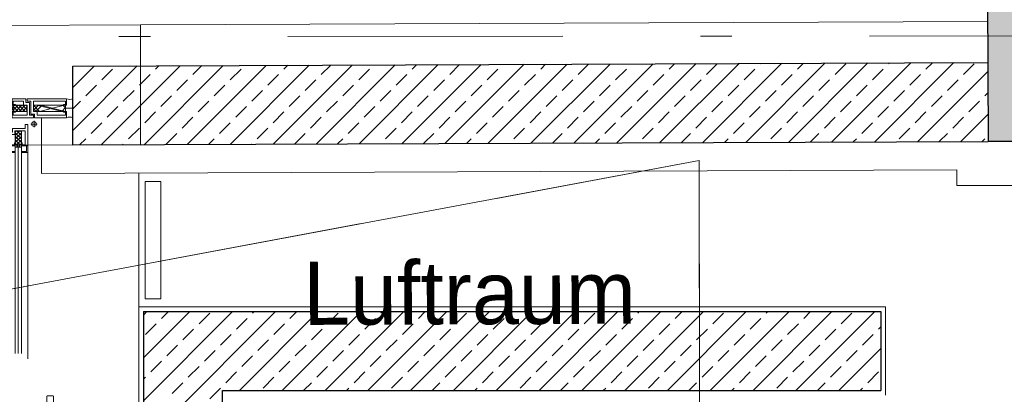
# Model space of a CAD drawing. Header units: metres. Extents: x -11.9 to 34.9, y 35 to 73.8.
# Tile 12 of 19: x 13.2 to 16.3, y 45.6 to 46.8. Entities that reach past the tile are written whole.
import ezdxf

# ---------------------------------------------------------------- set-up
doc = ezdxf.new("R2010")
doc.units = ezdxf.units.M
doc.header["$MEASUREMENT"] = 0
doc.linetypes.add('DGN Style 2', pattern=[1.090157, 0.654094, -0.436063])
doc.linetypes.add('DGN Style 4', pattern=[1.745341, 0.872126, -0.436063, 0.00109, -0.436063])
doc.layers.get('0').update_dxf_attribs({"lineweight": 0})
for name, color, linetype, lineweight in [('021_best_bauwerk', 30, 'Continuous', 30), ('025_best_aufmass', 1, 'Continuous', 0), ('031_abbruch', 30, 'DGN Style 2', 0), ('101_konst_beton', 3, 'Continuous', 30), ('103_konst_metal', 4, 'Continuous', 0), ('203_ausb_sonst', 7, 'Continuous', 0), ('309_ fass_putz', 7, 'Continuous', 0), ('603_bemaßung 1 100', 54, 'Continuous', 0), ('721_beschrif_01', 54, 'Continuous', 0), ('901_raster_01', 7, 'DGN Style 4', 0), ('951_schraff_01', 7, 'Continuous', 0), ('952_schraff_02', 7, 'Continuous', 0), ('A_221_AUS_TUR_MET', 7, 'Continuous', 0)]:
    doc.layers.add(name, color=color, linetype=linetype, lineweight=lineweight)
doc.styles.add('Style-Rotis SemiSans Light 45', font='Rotis SemiSans Light 45.shx')
doc.linetypes.add('Abbruch', pattern='A,-0.75,[1,dgnlstyle-lstyle.shx,S=0.002439,R=0,X=0,Y=0],-0.75', length=1.5)
doc.dimstyles.get("Standard").update_dxf_attribs({"dimtxt": 0.18, "dimasz": 0.18, "dimexe": 0.18, "dimexo": 0.0625, "dimgap": 0.09, "dimtad": 0, "dimtih": 1, "dimtoh": 1, "dimdec": 4, "dimzin": 0, "dimdsep": 46, "dimtxsty": 'Standard', "dimcen": 0.09, "dimadec": 0, "dimazin": 0, "dimtfac": 1, "dimtdec": 4, "dimtofl": 0, "dimtmove": 0, "dimatfit": 3, "dimfxl": 0, "dimtolj": 1, "dimtzin": 0, "dimarcsym": 0})

# ---------------------------------------------------------------- blocks, each defined once
blk = doc.blocks.new('_Oblique')
at = {"color": 0, "linetype": 'ByBlock', "lineweight": -2}
blk.add_line((0.5, 0.5), (-0.5, -0.5), dxfattribs=at)
blk = doc.blocks.new('*D34')
at = {"layer": '603_bemaßung 1 100', "color": 54, "linetype": 'Continuous', "lineweight": 0}
for p, q in [((11.0386, 47.0622), (11.0379, 47.8122)), ((13.3587, 46.9464), (13.3579, 47.8143))]:
    blk.add_line(p, q, dxfattribs=at)
at = {"layer": '603_bemaßung 1 100', "color": 0, "linetype": 'Continuous', "lineweight": -2}
blk.add_line((11.038, 47.6622), (13.3581, 47.6643), dxfattribs=at)
at = {"layer": 'Defpoints', "color": 0, "linetype": 'Continuous', "lineweight": 0}
for p in [(13.3581, 47.6643), (11.0391, 46.5252), (13.3592, 46.4094)]:
    blk.add_point(p, dxfattribs=at)
at = {"layer": '603_bemaßung 1 100', "color": 0, "linetype": 'Continuous', "lineweight": -2, "xscale": 0.3, "yscale": 0.3, "zscale": 0.3}
for p, rotation in [((11.038, 47.6622), 180.0533273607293), ((13.3581, 47.6643), 0.05332736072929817)]:
    blk.add_blockref('_Oblique', p, dxfattribs=dict(at, rotation=rotation))
at = {"layer": '603_bemaßung 1 100', "color": 0, "linetype": 'Continuous', "lineweight": 0, "insert": (12.1978, 47.9632), "char_height": 0.3, "attachment_point": 5, "rotation": 0.0533, "style": 'Style-Rotis SemiSans Light 45'}
blk.add_mtext('2.32', dxfattribs=at)
blk = doc.blocks.new('*U18')
at = {"layer": 'A_221_AUS_TUR_MET', "linetype": 'Continuous', "lineweight": 0}
for p, q in [((-0.0371, -0.0794), (-0.0371, 0.0228)), ((-0.0371, 0.0228), (-0.0047, 0.0228)), ((-0.0249, 0.0228), (-0.0249, -0.0794)), ((-0.0086, 0.0228), (-0.0249, 0.0065)), ((-0.0198, 0.0228), (-0.0249, 0.0177)), ((-0.0051, 0.0029), (-0.0249, 0.0226)), ((-0.0051, 0.0151), (-0.0249, -0.0046)), ((-0.0051, -0.0683), (-0.0249, 0.0115)), ((-0.0051, 0.0039), (-0.0249, -0.0758)), ((-0.0051, -0.0794), (-0.0249, 0.0003)), ((-0.0051, 0.0141), (-0.0138, 0.0228)), ((-0.0051, 0.0228), (-0.0051, -0.0794)), ((-0.0047, 0.0228), (-0.0047, 0.0109)), ((-0.0047, 0.0109), (0.0071, 0.0109)), ((0.0071, 0.0109), (0.0071, -0.0794)), ((0.0071, -0.0794), (-0.0371, -0.0794)), ((-0.0163, -0.0794), (-0.0249, -0.0709)), ((-0.0249, -0.0794), (-0.0249, -0.0825)), ((-0.0051, -0.0672), (-0.0174, -0.0794)), ((-0.0051, -0.0784), (-0.0062, -0.0794)), ((-0.0051, -0.0794), (-0.0051, -0.0825)), ((-0.0051, -0.0794), (-0.0051, -0.0825))]:
    blk.add_line(p, q, dxfattribs=at)
at = {"layer": 'A_221_AUS_TUR_MET', "linetype": 'DGN Style 4', "lineweight": 0}
for p, q in [((0.025, 0.0208), (0.045, 0.0208)), ((0.035, 0.0108), (0.035, 0.0308)), ((-0.015, -0.1025), (-0.015, -0.0794))]:
    blk.add_line(p, q, dxfattribs=at)
at = {"layer": 'A_221_AUS_TUR_MET', "linetype": 'Continuous', "lineweight": 0, "flags": 128}
for points in [[(-0.0249, -0.0825), (-0.045, -0.0825), (-0.045, 0.0425), (-0.0371, 0.0425), (-0.0371, 0.0307), (0.0032, 0.0307), (0.0032, 0.0188), (0.015, 0.0188), (0.015, -0.0825), (-0.0051, -0.0825)], [(-0.0249, -0.0794), (-0.0249, -0.0731), (-0.0271, -0.0731), (-0.0271, -0.0794)], [(-0.0051, -0.0794), (-0.0051, -0.0731), (-0.0029, -0.0731), (-0.0029, -0.0794)]]:
    blk.add_lwpolyline(points, dxfattribs=at)
at = {"layer": 'A_221_AUS_TUR_MET', "lineweight": 0}
blk.add_circle((0.035, 0.0208), 0.0075, dxfattribs=at)
at = {"layer": 'A_221_AUS_TUR_MET', "lineweight": 0, "extrusion": (0, 0, -1)}
blk.add_ellipse((-0.0581, -0.0925), major_axis=(0, 0.0201), ratio=0.75, start_param=1.049592, end_param=2.092001, dxfattribs=at)
at = {"layer": 'A_221_AUS_TUR_MET', "lineweight": 0}
blk.add_ellipse((0.0281, -0.0925), major_axis=(0, 0.0201), ratio=0.75, start_param=1.049592, end_param=2.092001, dxfattribs=at)
blk = doc.blocks.new('*U21')
at = {"layer": 'A_221_AUS_TUR_MET', "linetype": 'DGN Style 2', "lineweight": 0}
for p, q in [((-0.0826, 0.0413), (-0.0826, 0.0298)), ((-0.0501, 0.0413), (-0.0826, 0.0413)), ((-0.0664, 0.0413), (-0.0664, 0.0011)), ((-0.0501, 0.0413), (-0.0501, 0.0298)), ((-0.0526, 0.0273), (-0.0801, 0.0273)), ((-0.0784, 0.0273), (-0.0784, 0.0021)), ((-0.0484, 0.0011), (-0.0774, 0.0011)), ((-0.0604, 0.0124), (-0.0319, 0.0124)), ((-0.0544, 0.0273), (-0.0544, 0.0144)), ((-0.0309, -0.0169), (-0.0309, 0.0114)), ((-0.0539, -0.0394), (-0.0539, -0.0009)), ((-0.0284, -0.0194), (0.0816, -0.0194)), ((0.0826, -0.0204), (0.0826, -0.0394)), ((-0.0529, -0.0404), (0.0816, -0.0404))]:
    blk.add_line(p, q, dxfattribs=at)
for centre, radius, start, end in [((-0.0801, 0.0298), 0.0025, 180, 270), ((-0.0774, 0.0021), 0.001, 180, 270), ((-0.0603, 0.02), 0.00761, 217.2975, 269.5724), ((-0.0559, -0.0009), 0.002, 0, 90), ((-0.0524, 0.0144), 0.002, 180, 270), ((-0.0526, 0.0298), 0.0025, 270, 0), ((-0.0485, -0.0065), 0.00766, 37.4803, 89.3896), ((-0.0319, 0.0114), 0.001, 0, 90), ((-0.0284, -0.0169), 0.0025, 180, 270), ((0.0816, -0.0204), 0.001, 0, 90), ((-0.0529, -0.0394), 0.001, 180, 270), ((0.0816, -0.0394), 0.001, 270, 0)]:
    blk.add_arc(centre, radius, start, end, dxfattribs=at)
blk = doc.blocks.new('*U22')
at = {"layer": 'A_221_AUS_TUR_MET', "linetype": 'DGN Style 2', "lineweight": 0}
for p, q in [((-0.0826, 0.0413), (-0.0826, 0.0298)), ((-0.0501, 0.0413), (-0.0826, 0.0413)), ((-0.0664, 0.0413), (-0.0664, 0.0011)), ((-0.0501, 0.0413), (-0.0501, 0.0298)), ((-0.0526, 0.0273), (-0.0801, 0.0273)), ((-0.0784, 0.0273), (-0.0784, 0.0021)), ((-0.0484, 0.0011), (-0.0774, 0.0011)), ((-0.0604, 0.0124), (-0.0319, 0.0124)), ((-0.0544, 0.0273), (-0.0544, 0.0144)), ((-0.0309, -0.0169), (-0.0309, 0.0114)), ((-0.0539, -0.0394), (-0.0539, -0.0009)), ((-0.0284, -0.0194), (0.0816, -0.0194)), ((0.0826, -0.0204), (0.0826, -0.0394)), ((-0.0529, -0.0404), (0.0816, -0.0404))]:
    blk.add_line(p, q, dxfattribs=at)
for centre, radius, start, end in [((-0.0801, 0.0298), 0.0025, 180, 270), ((-0.0774, 0.0021), 0.001, 180, 270), ((-0.0603, 0.02), 0.00761, 217.2975, 269.5724), ((-0.0559, -0.0009), 0.002, 0, 90), ((-0.0524, 0.0144), 0.002, 180, 270), ((-0.0526, 0.0298), 0.0025, 270, 0), ((-0.0485, -0.0065), 0.00766, 37.4803, 89.3896), ((-0.0319, 0.0114), 0.001, 0, 90), ((-0.0284, -0.0169), 0.0025, 180, 270), ((0.0816, -0.0204), 0.001, 0, 90), ((-0.0529, -0.0394), 0.001, 180, 270), ((0.0816, -0.0394), 0.001, 270, 0)]:
    blk.add_arc(centre, radius, start, end, dxfattribs=at)
blk = doc.blocks.new('*U20')
at = {"layer": 'A_221_AUS_TUR_MET', "linetype": 'DGN Style 2', "lineweight": 0}
for p, q in [((-0.0103, 0.3831), (-0.0221, 0.3831)), ((-0.0221, 0.3831), (-0.0221, 0.3511)), ((0.0221, 0.3949), (-0.0103, 0.3949)), ((-0.0103, 0.3949), (-0.0103, 0.3831)), ((-0.006, 0.395), (-0.0099, 0.3911)), ((0.0052, 0.395), (-0.0099, 0.3799)), ((-0.0099, 0.3949), (-0.0099, 0.3511)), ((0.0099, 0.3693), (-0.0099, 0.389)), ((0.0099, 0.3885), (-0.0099, 0.3688)), ((0.0099, 0.3581), (-0.0099, 0.3778)), ((0.0099, 0.3773), (-0.0099, 0.3576)), ((0.0099, 0.3804), (-0.0047, 0.395)), ((0.0099, 0.3916), (0.0065, 0.395)), ((0.0099, 0.3949), (0.0099, 0.3511)), ((0.0221, 0.3511), (0.0221, 0.3949)), ((-0.03, 0.3475), (-0.0099, 0.3475)), ((-0.0221, 0.3511), (-0.0121, 0.3511)), ((0.0057, 0.3511), (-0.0099, 0.3667)), ((-0.0055, 0.3511), (-0.0099, 0.3555)), ((-0.0099, 0.3511), (-0.0099, 0.3432)), ((-0.0099, 0.3432), (0.0099, 0.3511)), ((-0.0099, 0.3511), (0.0099, 0.3432)), ((-0.0099, 0.3511), (0.0099, 0.3511)), ((0.0099, 0.3662), (-0.0052, 0.3511)), ((0.0099, 0.355), (0.006, 0.3511)), ((0.0099, 0.3511), (0.0099, 0.3432)), ((0.0099, 0.3475), (0.03, 0.3475)), ((0.0121, 0.3511), (0.0221, 0.3511)), ((-0.0099, 0.3432), (0.0099, 0.3432)), ((-0.0099, -0.5682), (-0.0099, 0.3432)), ((0, -0.5682), (0, 0.3432)), ((0.0099, -0.5682), (0.0099, 0.3432)), ((-0.03, -0.5725), (-0.0099, -0.5725)), ((-0.0221, -0.6081), (-0.0221, -0.5761)), ((-0.0221, -0.5761), (-0.0121, -0.5761)), ((-0.0099, -0.5682), (0.0099, -0.5682)), ((-0.0099, -0.5761), (-0.0099, -0.5682)), ((-0.0099, -0.5682), (0.0099, -0.5761)), ((-0.0099, -0.5761), (0.0099, -0.5682)), ((-0.0099, -0.6199), (-0.0099, -0.5761)), ((-0.0099, -0.5761), (0.0099, -0.5761)), ((0.0057, -0.5761), (-0.0099, -0.5916)), ((-0.0055, -0.5761), (-0.0099, -0.5805)), ((0.0099, -0.6023), (-0.0099, -0.5826)), ((0.0099, -0.5831), (-0.0099, -0.6028)), ((0.0099, -0.5911), (-0.0052, -0.5761)), ((0.0099, -0.58), (0.006, -0.5761)), ((0.0099, -0.5761), (0.0099, -0.5682)), ((0.0099, -0.5725), (0.03, -0.5725)), ((0.0099, -0.6199), (0.0099, -0.5761)), ((0.0121, -0.5761), (0.0221, -0.5761)), ((0.0221, -0.5761), (0.0221, -0.6199)), ((-0.0103, -0.6081), (-0.0221, -0.6081)), ((-0.0103, -0.6199), (-0.0103, -0.6081)), ((0.0221, -0.6199), (-0.0103, -0.6199)), ((0.0099, -0.6135), (-0.0099, -0.5937)), ((0.0099, -0.5942), (-0.0099, -0.614)), ((0.0052, -0.6199), (-0.0099, -0.6049)), ((-0.006, -0.6199), (-0.0099, -0.6161)), ((0.0099, -0.6054), (-0.0047, -0.6199)), ((0.0099, -0.6166), (0.0065, -0.6199))]:
    blk.add_line(p, q, dxfattribs=at)
at = {"layer": 'A_221_AUS_TUR_MET', "color": 8, "linetype": 'DGN Style 2', "lineweight": 0}
for p, q in [((-0.03, -0.551), (-0.03, 0.326)), ((0.03, -0.551), (0.03, 0.326))]:
    blk.add_line(p, q, dxfattribs=at)
at = {"layer": 'A_221_AUS_TUR_MET', "linetype": 'DGN Style 2', "lineweight": 0, "flags": 128}
for points in [[(0.03, 0.3475), (0.03, 0.4147), (0.0221, 0.4147), (0.0221, 0.4028), (-0.0182, 0.4028), (-0.0182, 0.391), (-0.03, 0.391), (-0.03, 0.3475)], [(-0.03, 0.3475), (-0.03, 0.326), (-0.0129, 0.326)], [(-0.026, 0.3475), (-0.026, 0.33), (-0.0129, 0.33)], [(-0.0099, 0.3511), (-0.0099, 0.3575), (-0.0121, 0.3575), (-0.0121, 0.3511)], [(0.0099, 0.3511), (0.0099, 0.3575), (0.0121, 0.3575), (0.0121, 0.3511)], [(0.03, 0.3475), (0.03, 0.326), (0.0129, 0.326)], [(0.026, 0.3475), (0.026, 0.33), (0.0129, 0.33)], [(-0.03, -0.5725), (-0.03, -0.551), (-0.0129, -0.551)], [(-0.026, -0.5725), (-0.026, -0.555), (-0.0129, -0.555)], [(0.03, -0.5725), (0.03, -0.551), (0.0129, -0.551)], [(0.026, -0.5725), (0.026, -0.555), (0.0129, -0.555)], [(0.03, -0.5725), (0.03, -0.6397), (0.0221, -0.6397), (0.0221, -0.6278), (-0.0182, -0.6278), (-0.0182, -0.616), (-0.03, -0.616), (-0.03, -0.5725)], [(-0.0099, -0.5761), (-0.0099, -0.5825), (-0.0121, -0.5825), (-0.0121, -0.5761)], [(0.0099, -0.5761), (0.0099, -0.5825), (0.0121, -0.5825), (0.0121, -0.5761)]]:
    blk.add_lwpolyline(points, dxfattribs=at)
for points in [[(-0.0129, 0.326), (-0.0099, 0.326), (-0.0099, 0.33), (-0.0129, 0.33)], [(0.0099, 0.326), (0.0129, 0.326), (0.0129, 0.33), (0.0099, 0.33)], [(-0.0129, -0.551), (-0.0099, -0.551), (-0.0099, -0.555), (-0.0129, -0.555)], [(0.0099, -0.551), (0.0129, -0.551), (0.0129, -0.555), (0.0099, -0.555)]]:
    blk.add_lwpolyline(points, close=True, dxfattribs=at)
at = {"layer": 'A_221_AUS_TUR_MET', "linetype": 'DGN Style 2', "lineweight": 0, "rotation": 270}
blk.add_blockref('*U21', (-0.0713, 0.3029), dxfattribs=at)
at = {"layer": 'A_221_AUS_TUR_MET', "linetype": 'DGN Style 2', "lineweight": 0, "extrusion": (0, 0, -1), "rotation": 270}
blk.add_blockref('*U22', (-0.0713, 0.3029), dxfattribs=at)
blk = doc.blocks.new('*U24')
at = {"layer": 'A_221_AUS_TUR_MET', "lineweight": 0}
for p, q in [((-0.0826, 0.0413), (-0.0826, 0.0298)), ((-0.0501, 0.0413), (-0.0826, 0.0413)), ((-0.0501, 0.0413), (-0.0501, 0.0298)), ((-0.0526, 0.0273), (-0.0801, 0.0273)), ((-0.0784, 0.0273), (-0.0784, 0.0021)), ((-0.0484, 0.0011), (-0.0774, 0.0011)), ((-0.0604, 0.0124), (-0.0319, 0.0124)), ((-0.0544, 0.0273), (-0.0544, 0.0144)), ((-0.0309, -0.0169), (-0.0309, 0.0114)), ((-0.0539, -0.0394), (-0.0539, -0.0009)), ((-0.0284, -0.0194), (0.0816, -0.0194)), ((0.0826, -0.0204), (0.0826, -0.0394)), ((-0.0529, -0.0404), (0.0816, -0.0404))]:
    blk.add_line(p, q, dxfattribs=at)
at = {"layer": 'A_221_AUS_TUR_MET', "linetype": 'DGN Style 4', "lineweight": 0}
blk.add_line((-0.0664, 0.0413), (-0.0664, 0.0011), dxfattribs=at)
at = {"layer": 'A_221_AUS_TUR_MET', "lineweight": 0}
for centre, radius, start, end in [((-0.0801, 0.0298), 0.0025, 180, 270), ((-0.0774, 0.0021), 0.001, 180, 270), ((-0.0603, 0.02), 0.00761, 217.2975, 269.5724), ((-0.0559, -0.0009), 0.002, 0, 90), ((-0.0524, 0.0144), 0.002, 180, 270), ((-0.0526, 0.0298), 0.0025, 270, 0), ((-0.0485, -0.0065), 0.00766, 37.4803, 89.3896), ((-0.0319, 0.0114), 0.001, 0, 90), ((-0.0284, -0.0169), 0.0025, 180, 270), ((0.0816, -0.0204), 0.001, 0, 90), ((-0.0529, -0.0394), 0.001, 180, 270), ((0.0816, -0.0394), 0.001, 270, 0)]:
    blk.add_arc(centre, radius, start, end, dxfattribs=at)
blk = doc.blocks.new('*U25')
at = {"layer": 'A_221_AUS_TUR_MET', "lineweight": 0}
for p, q in [((-0.0661, 0.0398), (-0.0661, -0.0269)), ((-0.0651, 0.0408), (0.0694, 0.0408)), ((0.0704, 0.0208), (0.0704, 0.0398)), ((-0.0431, 0.0173), (-0.0431, -0.0269)), ((-0.0406, 0.0198), (0.0694, 0.0198)), ((-0.0704, -0.0409), (-0.0704, -0.0294)), ((-0.0404, -0.0269), (-0.0679, -0.0269)), ((-0.0379, -0.0409), (-0.0379, -0.0294))]:
    blk.add_line(p, q, dxfattribs=at)
at = {"layer": 'A_221_AUS_TUR_MET', "linetype": 'DGN Style 4', "lineweight": 0}
blk.add_line((-0.0541, -0.0409), (-0.0541, -0.0007), dxfattribs=at)
at = {"layer": 'A_221_AUS_TUR_MET', "lineweight": 0, "extrusion": (0, 0, -1)}
for centre, radius, start, end in [((0.0651, 0.0398), 0.001, 0, 90), ((-0.0694, 0.0398), 0.001, 90, 180), ((0.0406, 0.0173), 0.0025, 0, 90), ((-0.0694, 0.0208), 0.001, 180, 270), ((0.0679, -0.0294), 0.0025, 0, 90), ((0.0404, -0.0294), 0.0025, 90, 180)]:
    blk.add_arc(centre, radius, start, end, dxfattribs=at)
blk = doc.blocks.new('*U23')
at = {"layer": 'A_221_AUS_TUR_MET', "linetype": 'Continuous', "lineweight": 0}
for p, q in [((-0.5074, 0.0103), (-0.4956, 0.0103)), ((-0.5074, -0.0221), (-0.5074, 0.0103)), ((-0.5074, 0.0099), (-0.4636, 0.0099)), ((-0.5074, -0.0052), (-0.4924, 0.0099)), ((-0.5074, 0.006), (-0.5036, 0.0099)), ((-0.4929, -0.0099), (-0.5074, 0.0047)), ((-0.4817, -0.0099), (-0.5015, 0.0099)), ((-0.501, -0.0099), (-0.4812, 0.0099)), ((-0.4956, 0.0103), (-0.4956, 0.0221)), ((-0.4956, 0.0221), (-0.4636, 0.0221)), ((-0.4706, -0.0099), (-0.4903, 0.0099)), ((-0.4898, -0.0099), (-0.4701, 0.0099)), ((-0.4636, -0.0057), (-0.4792, 0.0099)), ((-0.4786, -0.0099), (-0.4636, 0.0052)), ((-0.4636, 0.0055), (-0.468, 0.0099)), ((-0.4636, 0.0221), (-0.4636, 0.0121)), ((-0.4636, 0.0099), (-0.4557, 0.0099)), ((-0.4557, 0.0099), (-0.4636, -0.0099)), ((-0.4636, 0.0099), (-0.4557, -0.0099)), ((-0.4636, 0.0099), (-0.4636, -0.0099)), ((-0.46, 0.03), (-0.46, 0.0099)), ((-0.4557, 0.0099), (0.4557, 0.0099)), ((-0.4557, 0.0099), (-0.4557, -0.0099)), ((0.4557, 0.0099), (0.4557, -0.0099)), ((0.4636, 0.0099), (0.4557, 0.0099)), ((0.4557, 0.0099), (0.4636, -0.0099)), ((0.4636, 0.0099), (0.4557, -0.0099)), ((0.46, 0.03), (0.46, 0.0099)), ((0.4956, 0.0221), (0.4636, 0.0221)), ((0.4636, 0.0221), (0.4636, 0.0121)), ((0.5074, 0.0099), (0.4636, 0.0099)), ((0.4636, 0.0099), (0.4636, -0.0099)), ((0.4636, -0.0057), (0.4792, 0.0099)), ((0.4636, 0.0055), (0.468, 0.0099)), ((0.4787, -0.0099), (0.4636, 0.0052)), ((0.4898, -0.0099), (0.4701, 0.0099)), ((0.4706, -0.0099), (0.4903, 0.0099)), ((0.501, -0.0099), (0.4812, 0.0099)), ((0.4818, -0.0099), (0.5015, 0.0099)), ((0.5074, -0.0052), (0.4924, 0.0099)), ((0.4929, -0.0099), (0.5074, 0.0047)), ((0.4956, 0.0103), (0.4956, 0.0221)), ((0.5074, 0.0103), (0.4956, 0.0103)), ((0.5074, 0.006), (0.5036, 0.0099)), ((0.5074, -0.0221), (0.5074, 0.0103)), ((-0.5041, -0.0099), (-0.5074, -0.0065)), ((-0.5074, -0.0099), (-0.4636, -0.0099)), ((-0.4636, -0.0221), (-0.5074, -0.0221)), ((-0.4675, -0.0099), (-0.4636, -0.006)), ((-0.4636, -0.0099), (-0.4557, -0.0099)), ((-0.4636, -0.0121), (-0.4636, -0.0221)), ((-0.46, -0.0099), (-0.46, -0.03)), ((-0.4557, 0), (0.4557, 0)), ((-0.4557, -0.0099), (0.4557, -0.0099)), ((0.4636, -0.0099), (0.4557, -0.0099)), ((0.46, -0.0099), (0.46, -0.03)), ((0.4675, -0.0099), (0.4636, -0.006)), ((0.5074, -0.0099), (0.4636, -0.0099)), ((0.4636, -0.0121), (0.4636, -0.0221)), ((0.4636, -0.0221), (0.5074, -0.0221)), ((0.5041, -0.0099), (0.5074, -0.0065))]:
    blk.add_line(p, q, dxfattribs=at)
at = {"layer": 'A_221_AUS_TUR_MET', "color": 8, "linetype": 'Continuous', "lineweight": 0}
for p, q in [((-0.4385, 0.03), (0.4385, 0.03)), ((-0.4385, -0.03), (0.4385, -0.03))]:
    blk.add_line(p, q, dxfattribs=at)
at = {"layer": 'A_221_AUS_TUR_MET', "linetype": 'Continuous', "lineweight": 0, "flags": 128}
for points in [[(-0.46, -0.03), (-0.5272, -0.03), (-0.5272, -0.0221), (-0.5153, -0.0221), (-0.5153, 0.0182), (-0.5035, 0.0182), (-0.5035, 0.03), (-0.46, 0.03)], [(-0.4636, 0.0099), (-0.47, 0.0099), (-0.47, 0.0121), (-0.4636, 0.0121)], [(-0.46, 0.03), (-0.4385, 0.03), (-0.4385, 0.0129)], [(-0.46, 0.026), (-0.4425, 0.026), (-0.4425, 0.0129)], [(0.46, 0.03), (0.4385, 0.03), (0.4385, 0.0129)], [(0.46, 0.026), (0.4425, 0.026), (0.4425, 0.0129)], [(0.46, -0.03), (0.5272, -0.03), (0.5272, -0.0221), (0.5153, -0.0221), (0.5153, 0.0182), (0.5035, 0.0182), (0.5035, 0.03), (0.46, 0.03)], [(0.4636, 0.0099), (0.47, 0.0099), (0.47, 0.0121), (0.4636, 0.0121)], [(-0.4636, -0.0099), (-0.47, -0.0099), (-0.47, -0.0121), (-0.4636, -0.0121)], [(-0.46, -0.03), (-0.4385, -0.03), (-0.4385, -0.0129)], [(-0.46, -0.026), (-0.4425, -0.026), (-0.4425, -0.0129)], [(0.46, -0.03), (0.4385, -0.03), (0.4385, -0.0129)], [(0.46, -0.026), (0.4425, -0.026), (0.4425, -0.0129)], [(0.4636, -0.0099), (0.47, -0.0099), (0.47, -0.0121), (0.4636, -0.0121)]]:
    blk.add_lwpolyline(points, dxfattribs=at)
for points in [[(-0.4385, 0.0129), (-0.4385, 0.0099), (-0.4425, 0.0099), (-0.4425, 0.0129)], [(0.4385, 0.0129), (0.4385, 0.0099), (0.4425, 0.0099), (0.4425, 0.0129)], [(-0.4385, -0.0099), (-0.4385, -0.0129), (-0.4425, -0.0129), (-0.4425, -0.0099)], [(0.4385, -0.0099), (0.4385, -0.0129), (0.4425, -0.0129), (0.4425, -0.0099)]]:
    blk.add_lwpolyline(points, close=True, dxfattribs=at)
at = {"layer": 'A_221_AUS_TUR_MET', "lineweight": 0, "rotation": 180}
for name, p in [('*U24', (0.4154, 0.0712)), ('*U25', (0.4276, -0.0709))]:
    blk.add_blockref(name, p, dxfattribs=at)
blk = doc.blocks.new('*U17')
at = {"layer": 'A_221_AUS_TUR_MET', "linetype": 'DGN Style 2', "lineweight": 0, "extrusion": (0, 0, -1)}
blk.add_arc((1.0367, 0.4473), 1.0565, 178.9154, 268.4874, dxfattribs=at)
at = {"layer": 'A_221_AUS_TUR_MET', "linetype": 'Continuous', "lineweight": 0}
blk.add_blockref('*U23', (-0.5075, 0.4973), dxfattribs=at)
at = {"layer": 'A_221_AUS_TUR_MET', "linetype": 'Continuous', "lineweight": 0, "rotation": 270}
blk.add_blockref('*U18', (-1.0575, 0.4823), dxfattribs=at)
at = {"layer": 'A_221_AUS_TUR_MET', "linetype": 'DGN Style 2', "lineweight": 0, "rotation": 180}
blk.add_blockref('*U20', (-0.9867, -0.1943), dxfattribs=at)

msp = doc.modelspace()

# ---------------------------------------------------------------- linework, layer by layer
at = {"layer": '021_best_bauwerk'}
msp.add_line((16.2595, 47.129), (16.2621, 46.419), dxfattribs=at)
at = {"layer": '021_best_bauwerk', "lineweight": 0}
for p, q in [((13.5737, 46.7902), (16.2606, 46.8009)), ((13.5737, 46.4102), (13.5737, 46.7902)), ((13.5737, 46.4102), (16.2621, 46.4209))]:
    msp.add_line(p, q, dxfattribs=at)
at = {"layer": '025_best_aufmass', "lineweight": 30}
msp.add_line((16.9121, 46.4214), (16.2621, 46.4209), dxfattribs=at)
at = {"layer": '031_abbruch'}
for p, q in [((13.5737, 46.7902), (10.294, 46.7772)), ((13.5737, 46.4102), (10.2955, 46.3972)), ((15.3456, 46.3603), (3.2473, 44.1011)), ((15.3456, 46.3603), (15.349, 41.8603))]:
    msp.add_line(p, q, dxfattribs=at)
at = {"layer": '031_abbruch', "linetype": 'Abbruch', "ltscale": 0.25}
for p, q in [((13.5737, 46.7902), (10.294, 46.7772)), ((13.5737, 46.4102), (10.294, 46.3972)), ((15.3456, 46.3603), (3.2473, 44.1011)), ((15.3456, 46.3603), (15.349, 41.8603))]:
    msp.add_line(p, q, dxfattribs=at)
at = {"layer": '101_konst_beton', "color": 3, "linetype": 'Continuous', "lineweight": 30}
for p, q in [((13.3592, 46.4094), (13.3594, 46.6594)), ((13.3594, 46.6594), (16.2611, 46.6709)), ((13.3592, 46.4094), (16.2621, 46.4209)), ((13.5836, 45.8814), (15.9216, 45.8814)), ((13.5836, 45.8814), (13.5836, 45.1563)), ((15.9216, 45.8814), (15.9216, 45.6314)), ((13.8336, 45.6314), (15.9216, 45.6314)), ((13.8336, 45.1564), (13.8336, 45.6314))]:
    msp.add_line(p, q, dxfattribs=at)
at = {"layer": '101_konst_beton', "linetype": 'Continuous', "lineweight": 0}
msp.add_line((13.5686, 45.8964), (13.5686, 46.3202), dxfattribs=at)
at = {"layer": '103_konst_metal', "linetype": 'Continuous', "lineweight": 0}
for p, q in [((13.5886, 45.9214), (13.5886, 46.294)), ((13.6386, 46.294), (13.5886, 46.294)), ((13.6386, 45.9214), (13.6386, 46.294)), ((13.6386, 45.9214), (13.5886, 45.9214))]:
    msp.add_line(p, q, dxfattribs=at)
at = {"layer": '203_ausb_sonst', "linetype": 'Continuous', "lineweight": 0}
for q in [(13.5686, 45.8964), (15.9366, 45.6164)]:
    msp.add_line((15.9366, 45.8964), q, dxfattribs=at)
at = {"layer": '203_ausb_sonst', "linetype": 'Continuous', "lineweight": 0, "flags": 128}
msp.add_lwpolyline([(13.5686, 45.8964), (13.5686, 45.2974), (13.5836, 45.2974)], dxfattribs=at)
at = {"layer": '309_ fass_putz', "color": 7}
for p, q in [((13.2595, 46.4958), (13.2595, 46.319)), ((13.2595, 46.319), (16.1622, 46.3305)), ((16.1622, 46.3305), (16.1622, 46.2808)), ((16.6814, 46.2812), (16.1622, 46.2808))]:
    msp.add_line(p, q, dxfattribs=at)
at = {"layer": '901_raster_01'}
msp.add_line((-8.0898, 46.7365), (16.9432, 46.7554), dxfattribs=at)
at = {"layer": '951_schraff_01', "color": 8, "linetype": 'Continuous', "extrusion": (0, 0, -1)}
msp.add_solid([(-16.2595, 47.129), (-16.2621, 46.4209), (-16.9095, 47.1314), (-16.9121, 46.4214)], dxfattribs=at)
at = {"layer": '952_schraff_02', "linetype": 'Continuous', "lineweight": 0}
for p, q in [((13.3593, 46.4558), (13.5636, 46.6602)), ((13.3594, 46.5917), (13.4273, 46.6596)), ((13.4489, 46.4097), (13.6999, 46.6607)), ((13.5852, 46.4103), (13.8362, 46.6613)), ((13.6211, 46.6498), (13.6318, 46.6605)), ((13.7216, 46.4108), (13.9726, 46.6618)), ((13.7399, 46.6328), (13.7681, 46.661)), ((13.8579, 46.4113), (14.1089, 46.6623)), ((13.9942, 46.4119), (14.2452, 46.6629)), ((14.0284, 46.6498), (14.0407, 46.6621)), ((14.1305, 46.4124), (14.3815, 46.6634)), ((14.1472, 46.6328), (14.177, 46.6626)), ((14.2668, 46.413), (14.5178, 46.664)), ((14.4031, 46.4135), (14.6541, 46.6645)), ((14.4357, 46.6498), (14.4496, 46.6637)), ((14.5394, 46.4141), (14.7904, 46.6651)), ((14.5545, 46.6328), (14.5859, 46.6642)), ((14.6757, 46.4146), (14.9267, 46.6656)), ((14.812, 46.4151), (15.063, 46.6661)), ((14.843, 46.6498), (14.8585, 46.6653)), ((14.9483, 46.4157), (15.1993, 46.6667)), ((14.9618, 46.6328), (14.9948, 46.6659)), ((15.0846, 46.4162), (15.3356, 46.6672)), ((15.2209, 46.4168), (15.4719, 46.6678)), ((15.2503, 46.6498), (15.2675, 46.6669)), ((15.3572, 46.4173), (15.6082, 46.6683)), ((15.3691, 46.6328), (15.4031, 46.6668)), ((15.4935, 46.4178), (15.7445, 46.6688)), ((15.5388, 46.6668), (15.5401, 46.668)), ((15.6298, 46.4184), (15.8808, 46.6694)), ((15.6576, 46.6498), (15.6764, 46.6686)), ((15.7661, 46.4189), (16.0171, 46.6699)), ((15.7764, 46.6328), (15.8103, 46.6668)), ((15.9024, 46.4195), (16.1534, 46.6705)), ((15.9461, 46.6668), (15.949, 46.6697)), ((16.0649, 46.6498), (16.0853, 46.6702)), ((16.1837, 46.6328), (16.2176, 46.6668)), ((13.4514, 46.6159), (13.4854, 46.6498)), ((13.5702, 46.5989), (13.6042, 46.6328)), ((13.8587, 46.6159), (13.8927, 46.6498)), ((13.9775, 46.5989), (14.0115, 46.6328)), ((14.266, 46.6159), (14.3, 46.6498)), ((14.3848, 46.5989), (14.4188, 46.6328)), ((14.6733, 46.6159), (14.7073, 46.6498)), ((14.7921, 46.5989), (14.8261, 46.6328)), ((15.0806, 46.6159), (15.1146, 46.6498)), ((15.1994, 46.5989), (15.2333, 46.6328)), ((15.4879, 46.6159), (15.5218, 46.6498)), ((15.6067, 46.5989), (15.6406, 46.6328)), ((15.8952, 46.6159), (15.9291, 46.6498)), ((16.014, 46.5989), (16.0479, 46.6328)), ((16.0388, 46.42), (16.2613, 46.6425)), ((13.4005, 46.565), (13.4345, 46.5989)), ((13.689, 46.5819), (13.723, 46.6159)), ((13.8078, 46.565), (13.8418, 46.5989)), ((14.0963, 46.5819), (14.1303, 46.6159)), ((14.2151, 46.565), (14.2491, 46.5989)), ((14.5036, 46.5819), (14.5376, 46.6159)), ((14.6224, 46.565), (14.6563, 46.5989)), ((14.9109, 46.5819), (14.9448, 46.6159)), ((15.0297, 46.565), (15.0636, 46.5989)), ((15.3182, 46.5819), (15.3521, 46.6159)), ((15.437, 46.565), (15.4709, 46.5989)), ((15.7255, 46.5819), (15.7594, 46.6159)), ((15.8443, 46.565), (15.8782, 46.5989)), ((16.1328, 46.5819), (16.1667, 46.6159)), ((13.5193, 46.548), (13.5533, 46.5819)), ((13.6381, 46.531), (13.6721, 46.565)), ((13.9266, 46.548), (13.9606, 46.5819)), ((14.0454, 46.531), (14.0793, 46.565)), ((14.3339, 46.548), (14.3678, 46.5819)), ((14.4527, 46.531), (14.4866, 46.565)), ((14.7412, 46.548), (14.7751, 46.5819)), ((14.86, 46.531), (14.8939, 46.565)), ((15.1485, 46.548), (15.1824, 46.5819)), ((15.2673, 46.531), (15.3012, 46.565)), ((15.5558, 46.548), (15.5897, 46.5819)), ((15.6746, 46.531), (15.7085, 46.565)), ((15.9631, 46.548), (15.997, 46.5819)), ((16.0819, 46.531), (16.1158, 46.565)), ((16.2516, 46.565), (16.2615, 46.5749)), ((13.3593, 46.5238), (13.3836, 46.548)), ((13.4684, 46.4971), (13.5023, 46.531)), ((13.7569, 46.514), (13.7908, 46.548)), ((13.8757, 46.4971), (13.9096, 46.531)), ((14.1642, 46.514), (14.1981, 46.548)), ((14.283, 46.4971), (14.3169, 46.531)), ((14.5715, 46.514), (14.6054, 46.548)), ((14.6903, 46.4971), (14.7242, 46.531)), ((14.9788, 46.514), (15.0127, 46.548)), ((15.0976, 46.4971), (15.1315, 46.531)), ((15.3861, 46.514), (15.42, 46.548)), ((15.5049, 46.4971), (15.5388, 46.531)), ((15.7934, 46.514), (15.8273, 46.548)), ((15.9122, 46.4971), (15.9461, 46.531)), ((16.2007, 46.514), (16.2346, 46.548)), ((13.5872, 46.4801), (13.6211, 46.514)), ((13.706, 46.4631), (13.7399, 46.4971)), ((13.9945, 46.4801), (14.0284, 46.514)), ((14.1133, 46.4631), (14.1472, 46.4971)), ((14.4018, 46.4801), (14.4357, 46.514)), ((14.5206, 46.4631), (14.5545, 46.4971)), ((14.8091, 46.4801), (14.843, 46.514)), ((14.9279, 46.4631), (14.9618, 46.4971)), ((15.2164, 46.4801), (15.2503, 46.514)), ((15.3352, 46.4631), (15.3691, 46.4971)), ((15.6237, 46.4801), (15.6576, 46.514)), ((15.7425, 46.4631), (15.7764, 46.4971)), ((16.031, 46.4801), (16.0649, 46.514)), ((16.1498, 46.4631), (16.1837, 46.4971)), ((16.1751, 46.4206), (16.2618, 46.5073)), ((13.4175, 46.4462), (13.4514, 46.4801)), ((13.8248, 46.4462), (13.8587, 46.4801)), ((14.2321, 46.4462), (14.266, 46.4801)), ((14.6394, 46.4462), (14.6733, 46.4801)), ((15.0467, 46.4462), (15.0806, 46.4801)), ((15.454, 46.4462), (15.4879, 46.4801)), ((15.8613, 46.4462), (15.8952, 46.4801)), ((13.5363, 46.4292), (13.5702, 46.4631)), ((13.6551, 46.4122), (13.689, 46.4462)), ((13.9436, 46.4292), (13.9775, 46.4631)), ((14.0624, 46.4122), (14.0963, 46.4462)), ((14.3509, 46.4292), (14.3848, 46.4631)), ((14.4712, 46.4138), (14.5036, 46.4462)), ((14.7582, 46.4292), (14.7921, 46.4631)), ((14.8802, 46.4154), (14.9109, 46.4462)), ((15.1655, 46.4292), (15.1994, 46.4631)), ((15.2891, 46.417), (15.3182, 46.4462)), ((15.5728, 46.4292), (15.6067, 46.4631)), ((15.698, 46.4187), (15.7255, 46.4462)), ((15.9801, 46.4292), (16.014, 46.4631)), ((16.1069, 46.4203), (16.1328, 46.4462)), ((13.3808, 46.4095), (13.4005, 46.4292)), ((13.5171, 46.41), (13.5193, 46.4122)), ((13.7897, 46.4111), (13.8078, 46.4292)), ((13.926, 46.4116), (13.9266, 46.4122)), ((14.1986, 46.4127), (14.2151, 46.4292)), ((14.6075, 46.4143), (14.6224, 46.4292)), ((15.0165, 46.416), (15.0297, 46.4292)), ((15.4254, 46.4176), (15.437, 46.4292)), ((15.8343, 46.4192), (15.8443, 46.4292)), ((16.2432, 46.4208), (16.2516, 46.4292)), ((13.5836, 45.4632), (14.0017, 45.8814)), ((13.5836, 45.599), (13.8659, 45.8814)), ((13.5836, 45.7348), (13.7302, 45.8814)), ((13.5836, 45.8705), (13.5944, 45.8814)), ((13.6406, 45.8596), (13.6623, 45.8814)), ((13.7594, 45.8427), (13.7933, 45.8766)), ((13.8875, 45.6314), (14.1375, 45.8814)), ((13.9291, 45.8766), (13.9338, 45.8814)), ((14.0232, 45.6314), (14.2732, 45.8814)), ((14.0479, 45.8596), (14.0696, 45.8814)), ((14.159, 45.6314), (14.409, 45.8814)), ((14.1667, 45.8427), (14.2006, 45.8766)), ((14.2948, 45.6314), (14.5448, 45.8814)), ((14.3364, 45.8766), (14.3411, 45.8814)), ((14.4305, 45.6314), (14.6805, 45.8814)), ((14.4552, 45.8596), (14.4769, 45.8814)), ((14.5663, 45.6314), (14.8163, 45.8814)), ((14.574, 45.8427), (14.6079, 45.8766)), ((14.7021, 45.6314), (14.9521, 45.8814)), ((14.7437, 45.8766), (14.7484, 45.8814)), ((14.8378, 45.6314), (15.0878, 45.8814)), ((14.8625, 45.8596), (14.8842, 45.8814)), ((14.9736, 45.6314), (15.2236, 45.8814)), ((14.9812, 45.8427), (15.0152, 45.8766)), ((15.1093, 45.6314), (15.3593, 45.8814)), ((15.151, 45.8766), (15.1557, 45.8814)), ((15.2451, 45.6314), (15.4951, 45.8814)), ((15.2697, 45.8596), (15.2915, 45.8814)), ((15.3809, 45.6314), (15.6309, 45.8814)), ((15.3885, 45.8427), (15.4225, 45.8766)), ((15.5166, 45.6314), (15.7666, 45.8814)), ((15.5582, 45.8766), (15.563, 45.8814)), ((15.6524, 45.6314), (15.9024, 45.8814)), ((15.677, 45.8596), (15.6988, 45.8814)), ((15.7958, 45.8427), (15.8298, 45.8766)), ((13.5897, 45.8087), (13.6236, 45.8427)), ((13.8782, 45.8257), (13.9121, 45.8596)), ((13.997, 45.8087), (14.0309, 45.8427)), ((14.2855, 45.8257), (14.3194, 45.8596)), ((14.4042, 45.8087), (14.4382, 45.8427)), ((14.6927, 45.8257), (14.7267, 45.8596)), ((14.8115, 45.8087), (14.8455, 45.8427)), ((15.1, 45.8257), (15.134, 45.8596)), ((15.2188, 45.8087), (15.2528, 45.8427)), ((15.5073, 45.8257), (15.5413, 45.8596)), ((15.6261, 45.8087), (15.6601, 45.8427)), ((13.7085, 45.7918), (13.7424, 45.8257)), ((13.8272, 45.7748), (13.8612, 45.8087)), ((14.1157, 45.7918), (14.1497, 45.8257)), ((14.2345, 45.7748), (14.2685, 45.8087)), ((14.523, 45.7918), (14.557, 45.8257)), ((14.6418, 45.7748), (14.6758, 45.8087)), ((14.9303, 45.7918), (14.9643, 45.8257)), ((15.0491, 45.7748), (15.0831, 45.8087)), ((15.3376, 45.7918), (15.3716, 45.8257)), ((15.4564, 45.7748), (15.4904, 45.8087)), ((15.7449, 45.7918), (15.7789, 45.8257)), ((15.8637, 45.7748), (15.8977, 45.8087)), ((15.9146, 45.8257), (15.9216, 45.8326)), ((13.946, 45.7578), (13.98, 45.7918)), ((14.3533, 45.7578), (14.3873, 45.7918)), ((14.7606, 45.7578), (14.7946, 45.7918)), ((15.1679, 45.7578), (15.2019, 45.7918)), ((15.5752, 45.7578), (15.6092, 45.7918)), ((13.6575, 45.7408), (13.6915, 45.7748)), ((13.7763, 45.7239), (13.8103, 45.7578)), ((14.0648, 45.7408), (14.0988, 45.7748)), ((14.1836, 45.7239), (14.2176, 45.7578)), ((14.4721, 45.7408), (14.5061, 45.7748)), ((14.5909, 45.7239), (14.6249, 45.7578)), ((14.8794, 45.7408), (14.9134, 45.7748)), ((14.9982, 45.7239), (15.0322, 45.7578)), ((15.2867, 45.7408), (15.3207, 45.7748)), ((15.4055, 45.7239), (15.4395, 45.7578)), ((15.694, 45.7408), (15.728, 45.7748)), ((15.7882, 45.6314), (15.9216, 45.7648)), ((15.8128, 45.7239), (15.8467, 45.7578)), ((13.6066, 45.6899), (13.6406, 45.7239)), ((13.8951, 45.7069), (13.9291, 45.7408)), ((14.0139, 45.6899), (14.0479, 45.7239)), ((14.3024, 45.7069), (14.3364, 45.7408)), ((14.4212, 45.6899), (14.4552, 45.7239)), ((14.7097, 45.7069), (14.7437, 45.7408)), ((14.8285, 45.6899), (14.8625, 45.7239)), ((15.117, 45.7069), (15.151, 45.7408)), ((15.2358, 45.6899), (15.2697, 45.7239)), ((15.5243, 45.7069), (15.5582, 45.7408)), ((15.6431, 45.6899), (15.677, 45.7239)), ((13.7254, 45.673), (13.7594, 45.7069)), ((13.8442, 45.656), (13.8782, 45.6899)), ((14.1327, 45.673), (14.1667, 45.7069)), ((14.2515, 45.656), (14.2855, 45.6899)), ((14.54, 45.673), (14.574, 45.7069)), ((14.6588, 45.656), (14.6927, 45.6899)), ((14.9473, 45.673), (14.9812, 45.7069)), ((15.0661, 45.656), (15.1, 45.6899)), ((15.3546, 45.673), (15.3885, 45.7069)), ((15.4734, 45.656), (15.5073, 45.6899)), ((15.7619, 45.673), (15.7958, 45.7069)), ((15.8807, 45.656), (15.9146, 45.6899)), ((13.5836, 45.6669), (13.5897, 45.673)), ((13.6745, 45.622), (13.7085, 45.656)), ((13.963, 45.639), (13.997, 45.673)), ((14.0911, 45.6314), (14.1157, 45.656)), ((14.3703, 45.639), (14.4042, 45.673)), ((14.4984, 45.6314), (14.523, 45.656)), ((14.7776, 45.639), (14.8115, 45.673)), ((14.9057, 45.6314), (14.9303, 45.656)), ((15.1849, 45.639), (15.2188, 45.673)), ((15.313, 45.6314), (15.3376, 45.656)), ((15.5922, 45.639), (15.6261, 45.673)), ((15.7203, 45.6314), (15.7449, 45.656)), ((13.7933, 45.6051), (13.8272, 45.639)), ((14.2269, 45.6314), (14.2345, 45.639)), ((14.6342, 45.6314), (14.6418, 45.639)), ((15.0415, 45.6314), (15.0491, 45.639)), ((15.4488, 45.6314), (15.4564, 45.639)), ((15.856, 45.6314), (15.8637, 45.639))]:
    msp.add_line(p, q, dxfattribs=at)
at = {"layer": '952_schraff_02', "linetype": 'DGN Style 2', "lineweight": 0}
msp.add_point((16.2611, 46.6709), dxfattribs=at)

# ---------------------------------------------------------------- block references
at = {"layer": 'A_221_AUS_TUR_MET', "linetype": 'Continuous', "lineweight": 0, "extrusion": (0, 0, -1)}
msp.add_blockref('*U17', (-12.1994, 46.0285), dxfattribs=at)

# ---------------------------------------------------------------- texts
at = {"layer": '721_beschrif_01', "linetype": 'Continuous', "lineweight": 0, "insert": (14.092, 45.3352), "char_height": 0.2, "attachment_point": 4, "rotation": 0.2177, "line_spacing_factor": 0.722892, "style": 'Style-Rotis SemiSans Light 45'}
msp.add_mtext('Luftraum\\P\\P\\P\\P\\P ', dxfattribs=at)

# ---------------------------------------------------------------- dimensions: what is measured, and where the dimension line sits
at = {"layer": '603_bemaßung 1 100', "color": 54, "linetype": 'Continuous', "lineweight": 0}
dim = msp.add_linear_dim(base=(13.3581, 47.6643), p1=(11.0391, 46.5252), p2=(13.3592, 46.4094), angle=0.0533, dimstyle='Standard', override={"dimtxt": 0.3, "dimasz": 0.3, "dimexe": 0.15, "dimexo": 0.537007, "dimgap": 0.15, "dimtad": 1, "dimtih": 0, "dimtoh": 0, "dimdec": 2, "dimzin": 11, "dimtxsty": 'Style-Rotis SemiSans Light 45', "dimblk": 'Oblique', "dimclre": 54, "dimtdec": 2, "dimtofl": 1, "dimtolj": 0, "dimtzin": 11, "dimlwe": 0}, dxfattribs=at)
dim.commit()
dim.dimension.update_dxf_attribs({"geometry": '*D34', "text_midpoint": (12.1978, 47.9632)})

doc.saveas('drawing.dxf')
